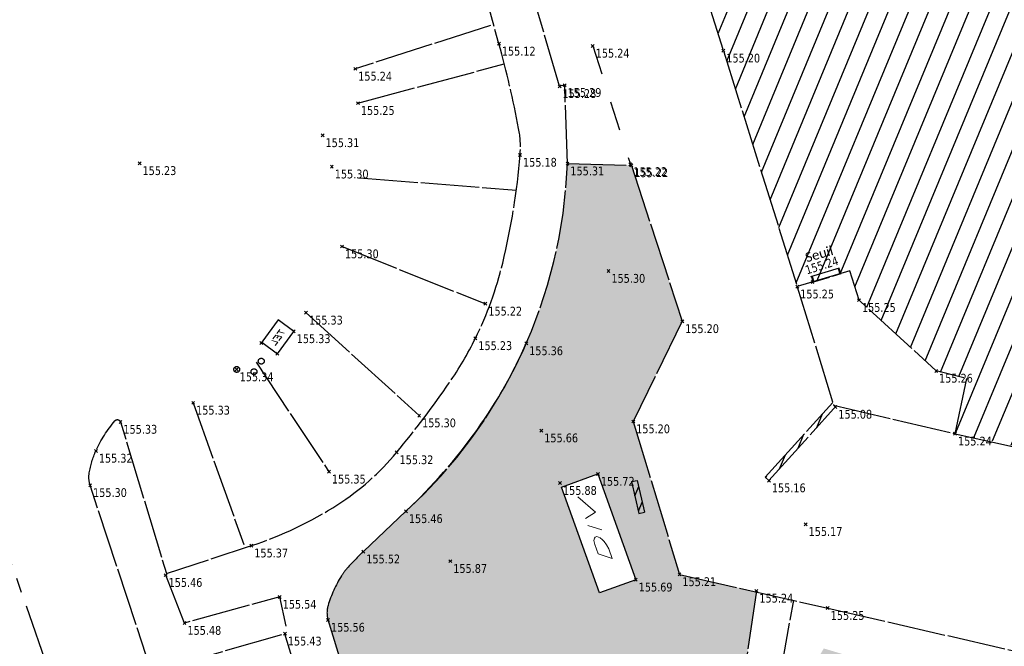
# Model space of a CAD drawing. Header units: millimetres. Extents: x 1269971 to 1270699, y 7266477 to 7267043.
# Tile 10 of 25: x 1270594 to 1270628, y 7266597 to 7266618. Entities that reach past the tile are written whole.
import ezdxf
from ezdxf.enums import TextEntityAlignment as Align

# ---------------------------------------------------------------- set-up
doc = ezdxf.new("R2010")
doc.units = ezdxf.units.MM
doc.header["$LTSCALE"] = 2
doc.header["$PDMODE"] = 3
doc.header["$PDSIZE"] = 0.05
for name, pattern in [('Axe', [2, 1.25, -0.25, 0.25, -0.25]), ('Bordure_rabaisse', [1, 0.5, -0.5]), ('Bordure_T2CS1', [1, 1, 0]), ('Continue', [1, 1, 0]), ('Voie_sigh_lcon', [1, 1, 0])]:
    doc.linetypes.add(name, pattern=pattern)
doc.layers.get('0').update_dxf_attribs({"linetype": 'Continue'})
for name, color, linetype in [('Bati_dur', 6, 'Continue'), ('Bati_dur_hab', 6, 'Continue'), ('Bati_ent', 6, 'Continue'), ('Bati_lim', 5, 'Continue'), ('Eaux_sym_A', 7, 'Continue'), ('Espv_hai_hab', 70, 'Continue'), ('Espv_lima_hab', 70, 'Continue'), ('Espv_limb', 7, 'Continue'), ('Limi_mplein', 7, 'Continue'), ('Limi_mur_hab', 7, 'Continue'), ('Rdiv_sym', 7, 'Continue'), ('Tele_sym', 7, 'Continue'), ('Topo_ptco', 7, 'Continue'), ('Topo_ptco_alt', 3, 'Continue'), ('Voie_axe', 252, 'Axe'), ('Voie_bord', 7, 'Bordure_T2CS1'), ('Voie_sigh', 7, 'Voie_sigh_lcon')]:
    doc.layers.add(name, color=color, linetype=linetype)
doc.styles.add('Legend', font='calibri.ttf')
doc.styles.add('LOGO', font='ITALICC8.SHX')
doc.styles.add('Verdana 1.0', font='verdana.ttf', dxfattribs={"width": 0.8, "height": 0.2})

# ---------------------------------------------------------------- blocks, each defined once
blk = doc.blocks.new('Topo_Ptco')
at = {"color": 0}
blk.add_point((0, 0), dxfattribs=at)
at = {"layer": 'Topo_ptco_alt', "style": 'Verdana 1.0', "width": 0.8}
blk.add_attdef('ALT', text='', height=0.3, dxfattribs=at).set_placement((0.1, -0.1), align=Align.TOP_LEFT)
blk = doc.blocks.new('Rdiv_Reg')
at = {"color": 7, "linetype": 'ByBlock', "lineweight": -2}
for p, q in [((0, 1), (1, 1)), ((0, 0), (0, 1)), ((1, 1), (1, 0)), ((1, 0), (0, 0))]:
    blk.add_line(p, q, dxfattribs=at)
at = {"color": 7, "linetype": 'ByBlock', "lineweight": -2, "style": 'LOGO'}
blk.add_text('DIV', height=0.3, dxfattribs=at).set_placement((0.1976, 0.3893))
blk = doc.blocks.new('Tele_Cha')
at = {"color": 7, "linetype": 'ByBlock', "lineweight": -2}
for p, q in [((0, 1), (1, 1)), ((0, 0), (0, 1)), ((1, 1), (1, 0)), ((1, 0), (0, 0))]:
    blk.add_line(p, q, dxfattribs=at)
at = {"color": 7, "linetype": 'ByBlock', "lineweight": -2, "style": 'LOGO'}
blk.add_text('TEL', height=0.3, dxfattribs=at).set_placement((0.156, 0.341))
blk = doc.blocks.new('Eaux_BAC_Vanne')
at = {"color": 4, "linetype": 'ByBlock', "lineweight": -2}
blk.add_circle((0, 0), 0.1, dxfattribs=at)
blk = doc.blocks.new('Bati_Ent')
at = {"color": 0, "linetype": 'ByBlock', "lineweight": -2}
blk.add_line((0, 0.2), (1, 0.2), dxfattribs=at)
at = {"color": 0, "linetype": 'ByBlock', "lineweight": -2, "ltscale": 0.3}
blk.add_line((0, 0), (1, 0), dxfattribs=at)
at = {"color": 0, "linetype": 'ByBlock', "lineweight": -2, "const_width": 0.07}
for points in [[(0.035, 0), (0.035, 0.2)], [(0.965, 0), (0.965, 0.2)]]:
    blk.add_lwpolyline(points, dxfattribs=at)

msp = doc.modelspace()

# ---------------------------------------------------------------- hatches: boundary and pattern name
at = {"layer": 'Bati_dur_hab'}
h = msp.add_hatch(dxfattribs=at)
h.set_pattern_fill('BATI_DUR', color=256, scale=0.2, angle=22.5, pattern_type=2)
h.set_pattern_definition([(67.5, (0, 0), (-0.586663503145, 0.24300397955), [])])
h.paths.add_polyline_path([(1270634.342, 7266639.804), (1270639.166, 7266638.772), (1270639.401, 7266641.642), (1270641.078, 7266642.191), (1270635.068, 7266651.863), (1270633.83, 7266653.077), (1270632.763, 7266653.256), (1270633.259, 7266655.111), (1270625.023, 7266656.97), (1270624.575, 7266654.981), (1270623.619, 7266655.306), (1270620.155, 7266654.345), (1270619.385, 7266653.55), (1270618.058, 7266654.775), (1270612.344, 7266648.654), (1270613.65, 7266647.413), (1270613.007, 7266646.724), (1270612.567, 7266644.667), (1270612.566, 7266644.667), (1270611.882, 7266641.738), (1270601.015, 7266638.234), (1270588.779, 7266634.312), (1270591.179, 7266626.934), (1270591.641, 7266627.082), (1270591.564, 7266627.303), (1270593.688, 7266628.042), (1270594.657, 7266625.097), (1270604.261, 7266628.191), (1270603.641, 7266630.117), (1270610.46, 7266632.346), (1270611.114, 7266630.378), (1270620.828, 7266633.544), (1270622.718, 7266627.698), (1270622.599, 7266627.542), (1270625.031, 7266619.717), (1270619.993, 7266620.799), (1270616.794, 7266621.594), (1270618.121, 7266617.375), (1270620.641, 7266609.328), (1270622.434, 7266609.869), (1270622.748, 7266608.868), (1270625.378, 7266606.455), (1270626.424, 7266606.19), (1270626.034, 7266604.354), (1270634.234, 7266602.507), (1270634.656, 7266604.354), (1270635.696, 7266604.139), (1270639.877, 7266605.932), (1270641.268, 7266604.694), (1270646.957, 7266610.89), (1270645.509, 7266611.905), (1270646.308, 7266612.988), (1270646.734, 7266614.798), (1270641.66, 7266615.928), (1270641.636, 7266615.984), (1270633.437, 7266617.836), (1270631.038, 7266625.616), (1270636.824, 7266631.876)])
h.paths.add_polyline_path([(1270635.637, 7266635.613), (1270635.861, 7266634.945), (1270635.671, 7266634.881), (1270635.447, 7266635.549)], flags=16)
h.paths.add_polyline_path([(1270636.219, 7266633.807), (1270636.48, 7266632.969), (1270636.289, 7266632.909), (1270636.028, 7266633.747)], flags=16)
h.paths.add_polyline_path([(1270633.684, 7266628.831), (1270633.834, 7266628.699), (1270633.218, 7266628.001), (1270633.068, 7266628.134)], flags=16)
h.paths.add_polyline_path([(1270631.181, 7266625.125), (1270631.423, 7266624.332), (1270631.232, 7266624.274), (1270630.99, 7266625.066)], flags=16)
h.paths.add_polyline_path([(1270632.905, 7266654.63), (1270633.099, 7266654.582), (1270632.892, 7266653.742), (1270632.698, 7266653.79)], flags=16)
h.paths.add_polyline_path([(1270603.305, 7266630.786), (1270603.238, 7266630.974), (1270605.092, 7266631.635), (1270605.159, 7266631.446)], flags=16)
h.paths.add_polyline_path([(1270632.788, 7266616.663), (1270631.507, 7266615.334), (1270631.363, 7266615.473), (1270632.644, 7266616.802)], flags=16)
h.paths.add_polyline_path([(1270603.566, 7266627.972), (1270602.461, 7266627.619), (1270602.4, 7266627.81), (1270603.505, 7266628.163)], flags=16)
h.paths.add_polyline_path([(1270598.912, 7266626.473), (1270597.789, 7266626.111), (1270597.727, 7266626.301), (1270598.85, 7266626.664)], flags=16)
h.paths.add_polyline_path([(1270596.475, 7266625.689), (1270595.387, 7266625.333), (1270595.325, 7266625.523), (1270596.413, 7266625.879)], flags=16)
at = {"layer": 'Espv_hai_hab'}
h = msp.add_hatch(dxfattribs=at)
h.set_pattern_fill('HAIE', color=256, scale=0.8)
h.set_pattern_definition([(109.29004622, (0.560848, 0.002973), (-4.80000000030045, 13.600000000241), [0.0482712, -16.90342488]), (161.565051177, (0.34656, 0.73), (-0.8, 1e-12), [0.050504, -2.47931812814]), (106.927513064, (0.29864, 0.746), (-3.19999999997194, 10.40000000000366), [0.054768, -19.17853644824]), (111.250505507, (0.348816, 0), (-1.59999999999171, 4.00000000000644), [0.069196, -15.38137033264]), (28.4429286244, (0.24168, 0.46568), (8.79999999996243, 4.79999999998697), [0.062208, -21.77354250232]), (83.6598082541, (0.2348, 0.40416), (-2e-13, 0.8000000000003), [0.061904, -7.18240411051]), (28.0724869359, (0.66804, 0.7642), (10.4000000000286, 5.60000000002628), [0.0387336, -13.5612664]), (69.4439547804, (0.70224, 0.03715), (0.800000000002, 2.4000000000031), [0.03896, -6.79624299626]), (122.905242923, (0.7136, 0.073632), (-1.60000000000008, 2.39999999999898), [0.04612, -16.15264538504]), (135, (0.75236, 0.1443), (-0.8, 9e-17), [0.0290216, -1.1023492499]), (156.250505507, (0.79568, 0.63888), (-12.79999999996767, 5.60000000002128), [0.062296, -21.788104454]), (45, (0.7068, 0.632), (9e-17, 0.8), [0.0451376, -1.0862332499]), (48.3664606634, (0.7136, 0.51808), (5.60000000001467, 6.4000000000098), [0.027424, -9.60585166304]), (34.6951535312, (0.71816, 0.3768), (7.99999999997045, 5.59999999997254), [0.03604, -12.61307064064]), (128.290163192, (0.44, 0.77104), (-3.19999999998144, 4.00000000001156), [0.036896, -19.32905349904]), (72.2553283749, (0.52208, 0.32888), (5.60000000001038, 17.59999999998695), [0.059824, -20.93922359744]), (115.346175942, (0.54032, 0.38584), (-0.80000000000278, 1.60000000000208), [0.047936, -16.77110083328]), (115.016893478, (0.64304, 0.21272), (-0.79999999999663, 1.6000000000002), [0.070368, -13.17198828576]), (41.1859251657, (0.62472, 0.19672), (0.8000000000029, 0.8000000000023), [0.024216, -8.47990065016]), (63.434948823, (0.59507, 0.11235), (3e-13, 0.8), [0.0152904, -1.773563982]), (131.185925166, (0.38984, 0.142), (-0.8000000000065, 0.7999999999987), [0.048456, -8.45566065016]), (159.44395478, (0.43545, 0.22402), (-2.3999999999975, 0.8000000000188), [0.0389616, -6.79624139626]), (19.7988763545, (0.29864, 0.30608), (8.79999999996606, 3.19999999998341), [0.026712, -21.22981640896]), (116.565051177, (0.40354, 0.4588), (-0.799999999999, 0.800000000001), [0.0152904, -1.773563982]), (45, (0.497, 0.5272), (9e-17, 0.8), [0.019348, -1.1120228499]), (56.309932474, (0.59275, 0.46335), (0.8, 1.599999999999), [0.0164632, -2.86797782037]), (131.185925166, (0.51528, 0.66624), (-0.8000000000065, 0.7999999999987), [0.024248, -8.47986865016]), (0, (0.28, 0.6), (0, 0.8), [0.04, -0.76]), (146.309932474, (0.04098, 0.08504), (-1.599999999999, 0.8), [0.049256, -2.83518502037]), (143.130102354, (0.08888, 0.36534), (-2.3999999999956, 1.6000000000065), [0.0569792, -3.9430208]), (36.3843518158, (0, 0.367648), (3.19999999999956, 2.39999999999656), [0.0537736, -18.82690435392]), (136.73570459, (0.043274, 0.533984), (-12.8000000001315, 11.99999999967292), [0.0532608, -18.622927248]), (25.7099537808, (0.0752, 0.71864), (1.599999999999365, 0.7999999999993), [0.073408, -23.899910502]), (127.405356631, (0.13672, 0.126), (-7.99999999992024, 10.40000000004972), [0.0488, -17.0719476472]), (45, (0.1436, 0.0075), (9e-17, 0.8), [0.0225688, -1.1088020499]), (153.434948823, (0.17095, 0.31294), (-0.8, -1e-12), [0.020348, -1.768506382]), (167.471192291, (0.19832, 0.11232), (-4.0000000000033, 0.79999999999), [0.063104, -7.31253156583]), (45, (0.16, 0.52), (9e-17, 0.8), [0.0565688, -1.0748020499])])
h.paths.add_polyline_path([(1270619.244, 7266598.918), (1270616.623, 7266599.515), (1270615.046, 7266604.728), (1270616.717, 7266608.146), (1270614.984, 7266613.463), (1270612.802, 7266613.525, -0.200867), (1270607.292, 7266601.666), (1270605.84, 7266600.29, 0.019273), (1270605.29, 7266599.728, 0.045781), (1270605.091, 7266599.463, 0.064778), (1270604.636, 7266598.451, 0.149644), (1270604.637, 7266597.961), (1270607.642, 7266588.266), (1270609.351, 7266582.563), (1270608.582, 7266582.24), (1270609.461, 7266580.153), (1270607.957, 7266578.809), (1270612.607, 7266572.853), (1270614.026, 7266571.19), (1270614.769, 7266570.813), (1270615.781, 7266577.15), (1270617.014, 7266584.62), (1270618.271, 7266592.317)])
h.paths.add_polyline_path([(1270613.891, 7266598.885), (1270612.597, 7266602.494), (1270613.84, 7266602.939), (1270615.133, 7266599.331)], flags=16)
h.paths.add_polyline_path([(1270610.162, 7266581.984, -1), (1270609.762, 7266581.984, -1)], flags=16)
at = {"layer": 'Espv_lima_hab'}
h = msp.add_hatch(dxfattribs=at)
h.set_pattern_fill('GAZON_AGREMENT', color=256, scale=0.02, pattern_type=2)
h.set_pattern_definition([(90, (0, 0), (-0.35921, 0.35921), [0.09525, -0.62317]), (45, (0, 0), (-0.359210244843, 0.359210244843), [0.09525, -0.41275]), (135, (0, 0), (-0.359210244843, -0.359210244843), [0.09525, -0.41275])])
h.paths.add_polyline_path([(1270646.511, 7266599.927), (1270646.156, 7266599.915), (1270640.619, 7266594.061), (1270640.684, 7266593.988), (1270640.338, 7266592.39), (1270640.335, 7266592.38), (1270628.057, 7266595.04), (1270621.546, 7266596.988), (1270619.647, 7266593.822), (1270619.487, 7266592.237), (1270620.608, 7266589.694), (1270622.54, 7266588.236), (1270625.586, 7266587.629), (1270625.824, 7266588.588), (1270630.902, 7266589.979), (1270631.448, 7266589.348), (1270631.402, 7266588.919), (1270631.856, 7266587.228), (1270633.158, 7266582.309), (1270643.96, 7266579.81), (1270644.078, 7266579.8), (1270644.974, 7266587.793)])
h.paths.add_polyline_path([(1270638.902, 7266592.516), (1270638.902, 7266592.407), (1270638.88, 7266592.276), (1270638.88, 7266592.211), (1270638.902, 7266592.102), (1270638.815, 7266592.059), (1270638.88, 7266591.95), (1270638.902, 7266591.863), (1270638.967, 7266591.819), (1270638.837, 7266591.71), (1270638.815, 7266591.601), (1270638.662, 7266591.645), (1270638.597, 7266591.536), (1270638.597, 7266591.449), (1270638.423, 7266591.449), (1270638.423, 7266591.536), (1270638.336, 7266591.449), (1270638.249, 7266591.449), (1270638.205, 7266591.558), (1270638.074, 7266591.558), (1270637.987, 7266591.493), (1270637.922, 7266591.471), (1270637.878, 7266591.58), (1270637.922, 7266591.71), (1270637.791, 7266591.754), (1270637.726, 7266591.754), (1270637.748, 7266591.863), (1270637.682, 7266591.906), (1270637.639, 7266591.993), (1270637.704, 7266592.081), (1270637.704, 7266592.168), (1270637.704, 7266592.298), (1270637.748, 7266592.32), (1270637.704, 7266592.407), (1270637.813, 7266592.407), (1270637.9, 7266592.472), (1270637.966, 7266592.472), (1270637.966, 7266592.538), (1270638.053, 7266592.56), (1270638.074, 7266592.625), (1270638.118, 7266592.712), (1270638.205, 7266592.668), (1270638.292, 7266592.756), (1270638.423, 7266592.734), (1270638.51, 7266592.625), (1270638.619, 7266592.603), (1270638.619, 7266592.516), (1270638.728, 7266592.472), (1270638.793, 7266592.494)], flags=16)
h.paths.add_polyline_path([(1270638.379, 7266592.081, -1), (1270638.249, 7266592.081, -1)], flags=0)
h.paths.add_polyline_path([(1270645.494, 7266599.628), (1270646.094, 7266599.628), (1270646.094, 7266599.853), (1270645.494, 7266599.853)], flags=25)
h.paths.add_polyline_path([(1270643.437, 7266594.102), (1270643.862, 7266594.102), (1270643.862, 7266594.327), (1270643.437, 7266594.327)], flags=24)
h.paths.add_polyline_path([(1270639.675, 7266592.103), (1270640.275, 7266592.103), (1270640.275, 7266592.328), (1270639.675, 7266592.328)], flags=24)
h.paths.add_polyline_path([(1270627.38, 7266592.831), (1270627.805, 7266592.831), (1270627.805, 7266593.056), (1270627.38, 7266593.056)], flags=24)
h.paths.add_polyline_path([(1270627.394, 7266594.752), (1270627.994, 7266594.752), (1270627.994, 7266594.977), (1270627.394, 7266594.977)], flags=24)
h.paths.add_polyline_path([(1270637.951, 7266591.793), (1270638.251, 7266591.793), (1270638.251, 7266592.018), (1270637.951, 7266592.018)], flags=8)
h.paths.add_polyline_path([(1270645.814, 7266599.863), (1270646.364, 7266599.863), (1270646.364, 7266600.088), (1270645.814, 7266600.088)], flags=9)
h.paths.add_polyline_path([(1270645.473, 7266599.639), (1270646.448, 7266599.639), (1270646.448, 7266599.864), (1270645.473, 7266599.864)], flags=25)
at = {"layer": 'Limi_mur_hab'}
h = msp.add_hatch(dxfattribs=at)
h.set_pattern_fill('BATI_DUR', color=0, scale=0.1, angle=22.5, pattern_type=2)
h.set_pattern_definition([(67.5, (0, 0), (-0.293331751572, 0.121501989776), [])])
h.paths.add_polyline_path([(1270621.981, 7266605.269), (1270621.878, 7266605.289), (1270621.851, 7266605.379), (1270619.548, 7266602.829), (1270619.674, 7266602.715)])
h = msp.add_hatch(dxfattribs=at)
h.set_pattern_fill('BATI_DUR', color=0, scale=0.1, angle=22.5, pattern_type=2)
h.set_pattern_definition([(67.5, (-1.03055, -0.60748), (-0.293331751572, 0.121501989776), [])])
h.paths.add_polyline_path([(1270615.214, 7266602.591), (1270615.019, 7266602.546), (1270615.269, 7266601.457), (1270615.464, 7266601.502)])

# ---------------------------------------------------------------- linework, layer by layer
at = {"layer": 'Bati_dur', "flags": 128}
for points in [[(1270626.025, 7266604.311), (1270634.234, 7266602.507), (1270634.578, 7266604.014), (1270634.66, 7266604.353), (1270635.696, 7266604.139), (1270639.877, 7266605.932), (1270641.268, 7266604.694), (1270646.957, 7266610.89), (1270645.509, 7266611.905), (1270646.308, 7266612.988), (1270646.734, 7266614.798), (1270641.66, 7266615.928), (1270641.636, 7266615.984), (1270633.437, 7266617.836), (1270631.038, 7266625.616), (1270636.824, 7266631.876), (1270634.342, 7266639.804), (1270639.166, 7266638.772), (1270639.401, 7266641.642), (1270641.078, 7266642.191), (1270635.068, 7266651.863), (1270633.83, 7266653.077), (1270632.763, 7266653.256)], [(1270591.171, 7266626.932), (1270591.641, 7266627.082), (1270591.564, 7266627.303), (1270593.688, 7266628.042), (1270594.657, 7266625.097), (1270604.261, 7266628.191), (1270603.641, 7266630.117), (1270610.46, 7266632.346), (1270611.114, 7266630.378), (1270620.828, 7266633.544), (1270622.718, 7266627.698), (1270622.599, 7266627.542), (1270625.031, 7266619.717), (1270619.993, 7266620.799), (1270616.794, 7266621.594), (1270618.121, 7266617.375), (1270620.641, 7266609.328), (1270621.878, 7266605.289), (1270626.025, 7266604.311), (1270626.424, 7266606.19), (1270625.378, 7266606.455), (1270622.748, 7266608.868), (1270622.434, 7266609.869)]]:
    msp.add_lwpolyline(points, dxfattribs=at)
at = {"layer": 'Bati_lim', "flags": 128}
msp.add_lwpolyline([(1270622.434, 7266609.869), (1270620.641, 7266609.328)], dxfattribs=at)
at = {"layer": 'Espv_limb'}
for p, q in [((1270612.802, 7266613.525), (1270614.984, 7266613.463)), ((1270614.984, 7266613.463), (1270616.717, 7266608.146)), ((1270616.717, 7266608.146), (1270615.046, 7266604.728)), ((1270615.046, 7266604.728), (1270616.623, 7266599.515)), ((1270605.84, 7266600.29), (1270607.292, 7266601.666)), ((1270616.623, 7266599.515), (1270621.682, 7266598.363)), ((1270621.682, 7266598.363), (1270630.48, 7266596.345)), ((1270607.642, 7266588.266), (1270604.637, 7266597.961))]:
    msp.add_line(p, q, dxfattribs=at)
at = {"layer": 'Espv_limb', "flags": 128}
for points in [[(1270612.707, 7266616.2), (1270612.532, 7266616.164), (1270610.905, 7266621.716, -0.112222), (1270610.896, 7266621.857, -0.088455), (1270610.956, 7266622.027, -0.105352), (1270611.042, 7266622.124, -0.054989), (1270611.255, 7266622.248), (1270612.099, 7266622.621), (1270613.483, 7266622.114)], [(1270619.249, 7266598.954), (1270618.271, 7266592.317), (1270617.014, 7266584.62), (1270615.781, 7266577.15), (1270614.769, 7266570.813, -0.068878), (1270614.544, 7266570.076, -0.082637), (1270614.182, 7266569.545, -0.048002), (1270613.869, 7266569.275, -0.048002), (1270613.511, 7266569.07)]]:
    msp.add_lwpolyline(points, format="xyb", dxfattribs=at)
for points in [[(1270612.802, 7266613.525), (1270612.707, 7266616.2)], [(1270603.209, 7266597.752), (1270602.987, 7266598.745), (1270599.739, 7266597.854), (1270599.096, 7266599.487)], [(1270619.647, 7266593.822), (1270620.523, 7266598.635)]]:
    msp.add_lwpolyline(points, dxfattribs=at)
at = {"layer": 'Espv_limb'}
for centre, radius, start, end in [((1270595.883, 7266614.176), 16.932, 312.364, 357.7948), ((1270596.622, 7266613.853), 16.125, 324.3719, 336.3797), ((1270593.897, 7266615.806), 19.478, 313.4498, 324.3719), ((1270612.856, 7266592.884), 10.202, 133.4498, 137.8662), ((1270606.636, 7266598.511), 1.814, 137.8662, 148.3511), ((1270608.754, 7266597.205), 4.303, 148.3511, 163.1764), ((1270605.435, 7266598.209), 0.836, 163.1764, 197.2197)]:
    msp.add_arc(centre, radius, start, end, dxfattribs=at)
at = {"layer": 'Limi_mplein', "flags": 128}
for points in [[(1270619.548, 7266602.829), (1270621.851, 7266605.379)], [(1270619.674, 7266602.715), (1270621.981, 7266605.269)], [(1270619.548, 7266602.829), (1270619.674, 7266602.715)], [(1270614.987, 7266602.677), (1270615.182, 7266602.721)], [(1270614.987, 7266602.677), (1270615.237, 7266601.588)], [(1270615.182, 7266602.721), (1270615.432, 7266601.632)], [(1270615.237, 7266601.588), (1270615.432, 7266601.632)]]:
    msp.add_lwpolyline(points, dxfattribs=at)
at = {"layer": 'Voie_axe', "flags": 128}
msp.add_lwpolyline([(1270648.916, 7266492.661), (1270646.731, 7266502.516), (1270643.337, 7266515.417), (1270639.214, 7266532.641), (1270636.989, 7266538.145), (1270628.951, 7266550.964), (1270621.336, 7266558.075), (1270614.35, 7266564.277), (1270606.349, 7266571.168), (1270600.986, 7266579.501), (1270588.524, 7266615.025)], dxfattribs=at)
at = {"layer": 'Voie_bord', "flags": 128}
msp.add_lwpolyline([(1270612.905, 7266568.523), (1270607.619, 7266573.244, -0.043782), (1270606.298, 7266574.65, -0.037276), (1270605.033, 7266576.53, -0.028797), (1270603.998, 7266578.618, -0.07331), (1270603.765, 7266579.507), (1270603.546, 7266581.49, -0.238038), (1270603.677, 7266581.84, -0.093283), (1270604.448, 7266582.323), (1270607.337, 7266583.456), (1270606.091, 7266587.894), (1270603.164, 7266597.489), (1270598.619, 7266596.185), (1270596.52, 7266602.554, -0.121406), (1270596.488, 7266602.974, -0.064509), (1270596.716, 7266603.726, -0.070555), (1270597.365, 7266604.753, -0.593623), (1270597.555, 7266604.713), (1270599.122, 7266599.543), (1270602.02, 7266600.494, 0.063481), (1270604.967, 7266601.895, 0.077331), (1270606.975, 7266603.674, 0.021819), (1270608.772, 7266606.049, 0.036979), (1270609.662, 7266607.566, 0.054378), (1270610.593, 7266610.135, 0.039731), (1270611.186, 7266613.821, 0.067295), (1270611.137, 7266614.726, 0.020492), (1270610.463, 7266617.612), (1270609.407, 7266621.418)], format="xyb", dxfattribs=at)
at = {"layer": 'Voie_bord', "linetype": 'Bordure_rabaisse', "flags": 128}
msp.add_lwpolyline([(1270613.666, 7266617.541), (1270614.95, 7266613.501)], dxfattribs=at)
at = {"layer": 'Voie_sigh', "flags": 128}
for points in [[(1270610.174, 7266618.236), (1270605.565, 7266616.757)], [(1270605.654, 7266615.588), (1270610.646, 7266616.925)], [(1270605.707, 7266613.044), (1270611.058, 7266612.616)], [(1270605.111, 7266610.698), (1270610.003, 7266608.744)], [(1270603.886, 7266608.437), (1270607.744, 7266604.932)], [(1270602.181, 7266606.748), (1270604.667, 7266603.014)], [(1270600.035, 7266605.365), (1270601.763, 7266600.534)]]:
    msp.add_lwpolyline(points, dxfattribs=at)

# ---------------------------------------------------------------- block references
at = {"layer": 'Bati_ent', "xscale": 1.0259844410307, "rotation": 16.53541174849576}
msp.add_blockref('Bati_Ent', (1270621.16, 7266609.483, 155.235), dxfattribs=at)
at = {"layer": 'Eaux_sym_A', "color": 4}
for p in [(1270602.356, 7266606.786, 155.332), (1270601.52, 7266606.504, 155.342), (1270602.108, 7266606.427, 155.337)]:
    msp.add_blockref('Eaux_BAC_Vanne', p, dxfattribs=at)
at = {"layer": 'Rdiv_sym', "xscale": 3.833519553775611, "yscale": 1.320128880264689, "rotation": 109.7264401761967}
msp.add_blockref('Rdiv_Reg', (1270615.133, 7266599.331, 155.762), dxfattribs=at)
at = {"layer": 'Tele_sym', "xscale": 0.9463752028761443, "yscale": -0.6598168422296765, "rotation": 233.8325626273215}
msp.add_blockref('Tele_Cha', (1270603.467, 7266607.804, 155.331), dxfattribs=at)
at = {"layer": 'Topo_ptco'}
ref = msp.add_blockref('Topo_Ptco', (1270610.463, 7266617.612, 155.125), dxfattribs=at)
ref.add_attrib('ALT', '155.12', dxfattribs={"layer": 'Topo_ptco_alt', "height": 0.3, "style": 'Verdana 1.0', "width": 0.8}).set_placement((1270610.563, 7266617.512, 155.125), align=Align.TOP_LEFT)
ref = msp.add_blockref('Topo_Ptco', (1270613.666, 7266617.541, 155.239), dxfattribs=at)
ref.add_attrib('ALT', '155.24', dxfattribs={"layer": 'Topo_ptco_alt', "height": 0.3, "style": 'Verdana 1.0', "width": 0.8}).set_placement((1270613.766, 7266617.441, 155.239), align=Align.TOP_LEFT)
ref = msp.add_blockref('Topo_Ptco', (1270618.121, 7266617.375, 155.197), dxfattribs=at)
ref.add_attrib('ALT', '155.20', dxfattribs={"layer": 'Topo_ptco_alt', "height": 0.3, "style": 'Verdana 1.0', "width": 0.8}).set_placement((1270618.221, 7266617.275, 155.197), align=Align.TOP_LEFT)
ref = msp.add_blockref('Topo_Ptco', (1270605.565, 7266616.757, 155.241), dxfattribs=at)
ref.add_attrib('ALT', '155.24', dxfattribs={"layer": 'Topo_ptco_alt', "height": 0.3, "style": 'Verdana 1.0', "width": 0.8}).set_placement((1270605.665, 7266616.657, 155.241), align=Align.TOP_LEFT)
ref = msp.add_blockref('Topo_Ptco', (1270612.532, 7266616.164, 155.282), dxfattribs=at)
ref.add_attrib('ALT', '155.28', dxfattribs={"layer": 'Topo_ptco_alt', "height": 0.3, "style": 'Verdana 1.0', "width": 0.8}).set_placement((1270612.632, 7266616.064, 155.282), align=Align.TOP_LEFT)
ref = msp.add_blockref('Topo_Ptco', (1270612.707, 7266616.2, 155.293), dxfattribs=at)
ref.add_attrib('ALT', '155.29', dxfattribs={"layer": 'Topo_ptco_alt', "height": 0.3, "style": 'Verdana 1.0', "width": 0.8}).set_placement((1270612.807, 7266616.1, 155.293), align=Align.TOP_LEFT)
ref = msp.add_blockref('Topo_Ptco', (1270605.654, 7266615.588, 155.254), dxfattribs=at)
ref.add_attrib('ALT', '155.25', dxfattribs={"layer": 'Topo_ptco_alt', "height": 0.3, "style": 'Verdana 1.0', "width": 0.8}).set_placement((1270605.754, 7266615.488, 155.254), align=Align.TOP_LEFT)
ref = msp.add_blockref('Topo_Ptco', (1270604.449, 7266614.489, 155.307), dxfattribs=at)
ref.add_attrib('ALT', '155.31', dxfattribs={"layer": 'Topo_ptco_alt', "height": 0.3, "style": 'Verdana 1.0', "width": 0.8}).set_placement((1270604.549, 7266614.389, 155.307), align=Align.TOP_LEFT)
for p in [(1270604.449, 7266614.489, 155.307), (1270598.207, 7266613.536, 155.23), (1270604.765, 7266613.421, 155.305), (1270614.202, 7266609.861, 155.296), (1270602.356, 7266607.402), (1270602.909, 7266607.04), (1270611.911, 7266604.419, 155.664), (1270620.928, 7266601.225, 155.172), (1270608.807, 7266599.964, 155.866)]:
    msp.add_blockref('Topo_Ptco', p, dxfattribs=at)
ref = msp.add_blockref('Topo_Ptco', (1270611.186, 7266613.821, 155.177), dxfattribs=at)
ref.add_attrib('ALT', '155.18', dxfattribs={"layer": 'Topo_ptco_alt', "height": 0.3, "style": 'Verdana 1.0', "width": 0.8}).set_placement((1270611.286, 7266613.721, 155.177), align=Align.TOP_LEFT)
ref = msp.add_blockref('Topo_Ptco', (1270598.207, 7266613.536, 155.23), dxfattribs=at)
ref.add_attrib('ALT', '155.23', dxfattribs={"layer": 'Topo_ptco_alt', "height": 0.3, "style": 'Verdana 1.0', "width": 0.8}).set_placement((1270598.307, 7266613.436, 155.23), align=Align.TOP_LEFT)
ref = msp.add_blockref('Topo_Ptco', (1270612.802, 7266613.525, 155.307), dxfattribs=at)
ref.add_attrib('ALT', '155.31', dxfattribs={"layer": 'Topo_ptco_alt', "height": 0.3, "style": 'Verdana 1.0', "width": 0.8}).set_placement((1270612.902, 7266613.425, 155.307), align=Align.TOP_LEFT)
ref = msp.add_blockref('Topo_Ptco', (1270614.95, 7266613.501, 155.222), dxfattribs=at)
ref.add_attrib('ALT', '155.22', dxfattribs={"layer": 'Topo_ptco_alt', "height": 0.3, "style": 'Verdana 1.0', "width": 0.8}).set_placement((1270615.05, 7266613.401, 155.222), align=Align.TOP_LEFT)
ref = msp.add_blockref('Topo_Ptco', (1270614.984, 7266613.463, 155.223), dxfattribs=at)
ref.add_attrib('ALT', '155.22', dxfattribs={"layer": 'Topo_ptco_alt', "height": 0.3, "style": 'Verdana 1.0', "width": 0.8}).set_placement((1270615.084, 7266613.363, 155.223), align=Align.TOP_LEFT)
ref = msp.add_blockref('Topo_Ptco', (1270604.765, 7266613.421, 155.305), dxfattribs=at)
ref.add_attrib('ALT', '155.30', dxfattribs={"layer": 'Topo_ptco_alt', "height": 0.3, "style": 'Verdana 1.0', "width": 0.8}).set_placement((1270604.865, 7266613.321, 155.305), align=Align.TOP_LEFT)
ref = msp.add_blockref('Topo_Ptco', (1270605.111, 7266610.698, 155.305), dxfattribs=at)
ref.add_attrib('ALT', '155.30', dxfattribs={"layer": 'Topo_ptco_alt', "height": 0.3, "style": 'Verdana 1.0', "width": 0.8}).set_placement((1270605.211, 7266610.598, 155.305), align=Align.TOP_LEFT)
ref = msp.add_blockref('Topo_Ptco', (1270621.16, 7266609.483, 155.237), dxfattribs=at)
ref.add_attrib('ALT', '155.24', dxfattribs={"layer": 'Topo_ptco_alt', "height": 0.3, "rotation": 17.1925, "style": 'Verdana 1.0', "width": 0.8}).set_placement((1270620.882, 7266610.03), align=Align.TOP_LEFT)
ref = msp.add_blockref('Topo_Ptco', (1270614.202, 7266609.861, 155.296), dxfattribs=at)
ref.add_attrib('ALT', '155.30', dxfattribs={"layer": 'Topo_ptco_alt', "height": 0.3, "style": 'Verdana 1.0', "width": 0.8}).set_placement((1270614.302, 7266609.761, 155.296), align=Align.TOP_LEFT)
ref = msp.add_blockref('Topo_Ptco', (1270620.641, 7266609.328, 155.248), dxfattribs=at)
ref.add_attrib('ALT', '155.25', dxfattribs={"layer": 'Topo_ptco_alt', "height": 0.3, "style": 'Verdana 1.0', "width": 0.8}).set_placement((1270620.741, 7266609.228, 155.248), align=Align.TOP_LEFT)
ref = msp.add_blockref('Topo_Ptco', (1270610.003, 7266608.744, 155.222), dxfattribs=at)
ref.add_attrib('ALT', '155.22', dxfattribs={"layer": 'Topo_ptco_alt', "height": 0.3, "style": 'Verdana 1.0', "width": 0.8}).set_placement((1270610.103, 7266608.644, 155.222), align=Align.TOP_LEFT)
ref = msp.add_blockref('Topo_Ptco', (1270622.748, 7266608.868, 155.251), dxfattribs=at)
ref.add_attrib('ALT', '155.25', dxfattribs={"layer": 'Topo_ptco_alt', "height": 0.3, "style": 'Verdana 1.0', "width": 0.8}).set_placement((1270622.848, 7266608.768, 155.251), align=Align.TOP_LEFT)
ref = msp.add_blockref('Topo_Ptco', (1270603.886, 7266608.437, 155.333), dxfattribs=at)
ref.add_attrib('ALT', '155.33', dxfattribs={"layer": 'Topo_ptco_alt', "height": 0.3, "style": 'Verdana 1.0', "width": 0.8}).set_placement((1270603.986, 7266608.337, 155.333), align=Align.TOP_LEFT)
ref = msp.add_blockref('Topo_Ptco', (1270616.717, 7266608.146, 155.202), dxfattribs=at)
ref.add_attrib('ALT', '155.20', dxfattribs={"layer": 'Topo_ptco_alt', "height": 0.3, "style": 'Verdana 1.0', "width": 0.8}).set_placement((1270616.817, 7266608.046, 155.202), align=Align.TOP_LEFT)
ref = msp.add_blockref('Topo_Ptco', (1270603.467, 7266607.804, 155.329), dxfattribs=at)
ref.add_attrib('ALT', '155.33', dxfattribs={"layer": 'Topo_ptco_alt', "height": 0.3, "style": 'Verdana 1.0', "width": 0.8}).set_placement((1270603.567, 7266607.704, 155.329), align=Align.TOP_LEFT)
ref = msp.add_blockref('Topo_Ptco', (1270609.662, 7266607.566, 155.232), dxfattribs=at)
ref.add_attrib('ALT', '155.23', dxfattribs={"layer": 'Topo_ptco_alt', "height": 0.3, "style": 'Verdana 1.0', "width": 0.8}).set_placement((1270609.762, 7266607.466, 155.232), align=Align.TOP_LEFT)
ref = msp.add_blockref('Topo_Ptco', (1270611.396, 7266607.392, 155.362), dxfattribs=at)
ref.add_attrib('ALT', '155.36', dxfattribs={"layer": 'Topo_ptco_alt', "height": 0.3, "style": 'Verdana 1.0', "width": 0.8}).set_placement((1270611.496, 7266607.292, 155.362), align=Align.TOP_LEFT)
ref = msp.add_blockref('Topo_Ptco', (1270601.52, 7266606.504, 155.342), dxfattribs=at)
ref.add_attrib('ALT', '155.34', dxfattribs={"layer": 'Topo_ptco_alt', "height": 0.3, "style": 'Verdana 1.0', "width": 0.8}).set_placement((1270601.62, 7266606.404, 155.342), align=Align.TOP_LEFT)
ref = msp.add_blockref('Topo_Ptco', (1270625.378, 7266606.455, 155.265), dxfattribs=at)
ref.add_attrib('ALT', '155.26', dxfattribs={"layer": 'Topo_ptco_alt', "height": 0.3, "style": 'Verdana 1.0', "width": 0.8}).set_placement((1270625.478, 7266606.355, 155.265), align=Align.TOP_LEFT)
ref = msp.add_blockref('Topo_Ptco', (1270600.035, 7266605.365, 155.329), dxfattribs=at)
ref.add_attrib('ALT', '155.33', dxfattribs={"layer": 'Topo_ptco_alt', "height": 0.3, "style": 'Verdana 1.0', "width": 0.8}).set_placement((1270600.135, 7266605.265, 155.329), align=Align.TOP_LEFT)
ref = msp.add_blockref('Topo_Ptco', (1270621.942, 7266605.226, 155.082), dxfattribs=at)
ref.add_attrib('ALT', '155.08', dxfattribs={"layer": 'Topo_ptco_alt', "height": 0.3, "style": 'Verdana 1.0', "width": 0.8}).set_placement((1270622.042, 7266605.126, 155.082), align=Align.TOP_LEFT)
ref = msp.add_blockref('Topo_Ptco', (1270597.555, 7266604.713, 155.33), dxfattribs=at)
ref.add_attrib('ALT', '155.33', dxfattribs={"layer": 'Topo_ptco_alt', "height": 0.3, "style": 'Verdana 1.0', "width": 0.8}).set_placement((1270597.655, 7266604.613, 155.33), align=Align.TOP_LEFT)
ref = msp.add_blockref('Topo_Ptco', (1270607.744, 7266604.932, 155.296), dxfattribs=at)
ref.add_attrib('ALT', '155.30', dxfattribs={"layer": 'Topo_ptco_alt', "height": 0.3, "style": 'Verdana 1.0', "width": 0.8}).set_placement((1270607.844, 7266604.832, 155.296), align=Align.TOP_LEFT)
ref = msp.add_blockref('Topo_Ptco', (1270615.046, 7266604.728, 155.204), dxfattribs=at)
ref.add_attrib('ALT', '155.20', dxfattribs={"layer": 'Topo_ptco_alt', "height": 0.3, "style": 'Verdana 1.0', "width": 0.8}).set_placement((1270615.146, 7266604.628, 155.204), align=Align.TOP_LEFT)
ref = msp.add_blockref('Topo_Ptco', (1270611.911, 7266604.419, 155.664), dxfattribs=at)
ref.add_attrib('ALT', '155.66', dxfattribs={"layer": 'Topo_ptco_alt', "height": 0.3, "style": 'Verdana 1.0', "width": 0.8}).set_placement((1270612.011, 7266604.319, 155.664), align=Align.TOP_LEFT)
ref = msp.add_blockref('Topo_Ptco', (1270626.025, 7266604.311, 155.244), dxfattribs=at)
ref.add_attrib('ALT', '155.24', dxfattribs={"layer": 'Topo_ptco_alt', "height": 0.3, "style": 'Verdana 1.0', "width": 0.8}).set_placement((1270626.125, 7266604.211, 155.244), align=Align.TOP_LEFT)
ref = msp.add_blockref('Topo_Ptco', (1270596.716, 7266603.726, 155.325), dxfattribs=at)
ref.add_attrib('ALT', '155.32', dxfattribs={"layer": 'Topo_ptco_alt', "height": 0.3, "style": 'Verdana 1.0', "width": 0.8}).set_placement((1270596.816, 7266603.626, 155.325), align=Align.TOP_LEFT)
ref = msp.add_blockref('Topo_Ptco', (1270606.975, 7266603.674, 155.317), dxfattribs=at)
ref.add_attrib('ALT', '155.32', dxfattribs={"layer": 'Topo_ptco_alt', "height": 0.3, "style": 'Verdana 1.0', "width": 0.8}).set_placement((1270607.075, 7266603.574, 155.317), align=Align.TOP_LEFT)
ref = msp.add_blockref('Topo_Ptco', (1270604.667, 7266603.014, 155.346), dxfattribs=at)
ref.add_attrib('ALT', '155.35', dxfattribs={"layer": 'Topo_ptco_alt', "height": 0.3, "style": 'Verdana 1.0', "width": 0.8}).set_placement((1270604.767, 7266602.914, 155.346), align=Align.TOP_LEFT)
ref = msp.add_blockref('Topo_Ptco', (1270613.84, 7266602.939, 155.717), dxfattribs=at)
ref.add_attrib('ALT', '155.72', dxfattribs={"layer": 'Topo_ptco_alt', "height": 0.3, "style": 'Verdana 1.0', "width": 0.8}).set_placement((1270613.94, 7266602.839, 155.717), align=Align.TOP_LEFT)
ref = msp.add_blockref('Topo_Ptco', (1270619.674, 7266602.715, 155.156), dxfattribs=at)
ref.add_attrib('ALT', '155.16', dxfattribs={"layer": 'Topo_ptco_alt', "height": 0.3, "style": 'Verdana 1.0', "width": 0.8}).set_placement((1270619.774, 7266602.615, 155.156), align=Align.TOP_LEFT)
ref = msp.add_blockref('Topo_Ptco', (1270596.52, 7266602.554, 155.304), dxfattribs=at)
ref.add_attrib('ALT', '155.30', dxfattribs={"layer": 'Topo_ptco_alt', "height": 0.3, "style": 'Verdana 1.0', "width": 0.8}).set_placement((1270596.62, 7266602.454, 155.304), align=Align.TOP_LEFT)
ref = msp.add_blockref('Topo_Ptco', (1270612.549, 7266602.627, 155.876), dxfattribs=at)
ref.add_attrib('ALT', '155.88', dxfattribs={"layer": 'Topo_ptco_alt', "height": 0.3, "style": 'Verdana 1.0', "width": 0.8}).set_placement((1270612.649, 7266602.527, 155.876), align=Align.TOP_LEFT)
ref = msp.add_blockref('Topo_Ptco', (1270607.292, 7266601.666, 155.463), dxfattribs=at)
ref.add_attrib('ALT', '155.46', dxfattribs={"layer": 'Topo_ptco_alt', "height": 0.3, "style": 'Verdana 1.0', "width": 0.8}).set_placement((1270607.392, 7266601.566, 155.463), align=Align.TOP_LEFT)
ref = msp.add_blockref('Topo_Ptco', (1270620.928, 7266601.225, 155.172), dxfattribs=at)
ref.add_attrib('ALT', '155.17', dxfattribs={"layer": 'Topo_ptco_alt', "height": 0.3, "style": 'Verdana 1.0', "width": 0.8}).set_placement((1270621.028, 7266601.125, 155.172), align=Align.TOP_LEFT)
ref = msp.add_blockref('Topo_Ptco', (1270602.02, 7266600.494, 155.37), dxfattribs=at)
ref.add_attrib('ALT', '155.37', dxfattribs={"layer": 'Topo_ptco_alt', "height": 0.3, "style": 'Verdana 1.0', "width": 0.8}).set_placement((1270602.12, 7266600.394, 155.37), align=Align.TOP_LEFT)
ref = msp.add_blockref('Topo_Ptco', (1270605.84, 7266600.29, 155.517), dxfattribs=at)
ref.add_attrib('ALT', '155.52', dxfattribs={"layer": 'Topo_ptco_alt', "height": 0.3, "style": 'Verdana 1.0', "width": 0.8}).set_placement((1270605.94, 7266600.19, 155.517), align=Align.TOP_LEFT)
ref = msp.add_blockref('Topo_Ptco', (1270608.807, 7266599.964, 155.866), dxfattribs=at)
ref.add_attrib('ALT', '155.87', dxfattribs={"layer": 'Topo_ptco_alt', "height": 0.3, "style": 'Verdana 1.0', "width": 0.8}).set_placement((1270608.907, 7266599.864, 155.866), align=Align.TOP_LEFT)
ref = msp.add_blockref('Topo_Ptco', (1270599.096, 7266599.487, 155.458), dxfattribs=at)
ref.add_attrib('ALT', '155.46', dxfattribs={"layer": 'Topo_ptco_alt', "height": 0.3, "style": 'Verdana 1.0', "width": 0.8}).set_placement((1270599.196, 7266599.387, 155.458), align=Align.TOP_LEFT)
ref = msp.add_blockref('Topo_Ptco', (1270615.133, 7266599.331, 155.692), dxfattribs=at)
ref.add_attrib('ALT', '155.69', dxfattribs={"layer": 'Topo_ptco_alt', "height": 0.3, "style": 'Verdana 1.0', "width": 0.8}).set_placement((1270615.233, 7266599.231, 155.692), align=Align.TOP_LEFT)
ref = msp.add_blockref('Topo_Ptco', (1270616.623, 7266599.515, 155.212), dxfattribs=at)
ref.add_attrib('ALT', '155.21', dxfattribs={"layer": 'Topo_ptco_alt', "height": 0.3, "style": 'Verdana 1.0', "width": 0.8}).set_placement((1270616.723, 7266599.415, 155.212), align=Align.TOP_LEFT)
ref = msp.add_blockref('Topo_Ptco', (1270602.987, 7266598.745, 155.536), dxfattribs=at)
ref.add_attrib('ALT', '155.54', dxfattribs={"layer": 'Topo_ptco_alt', "height": 0.3, "style": 'Verdana 1.0', "width": 0.8}).set_placement((1270603.087, 7266598.645, 155.536), align=Align.TOP_LEFT)
ref = msp.add_blockref('Topo_Ptco', (1270619.249, 7266598.954, 155.241), dxfattribs=at)
ref.add_attrib('ALT', '155.24', dxfattribs={"layer": 'Topo_ptco_alt', "height": 0.3, "style": 'Verdana 1.0', "width": 0.8}).set_placement((1270619.349, 7266598.854, 155.241), align=Align.TOP_LEFT)
ref = msp.add_blockref('Topo_Ptco', (1270621.682, 7266598.363, 155.252), dxfattribs=at)
ref.add_attrib('ALT', '155.25', dxfattribs={"layer": 'Topo_ptco_alt', "height": 0.3, "style": 'Verdana 1.0', "width": 0.8}).set_placement((1270621.782, 7266598.263, 155.252), align=Align.TOP_LEFT)
ref = msp.add_blockref('Topo_Ptco', (1270599.739, 7266597.854, 155.481), dxfattribs=at)
ref.add_attrib('ALT', '155.48', dxfattribs={"layer": 'Topo_ptco_alt', "height": 0.3, "style": 'Verdana 1.0', "width": 0.8}).set_placement((1270599.839, 7266597.754, 155.481), align=Align.TOP_LEFT)
ref = msp.add_blockref('Topo_Ptco', (1270604.637, 7266597.961, 155.563), dxfattribs=at)
ref.add_attrib('ALT', '155.56', dxfattribs={"layer": 'Topo_ptco_alt', "height": 0.3, "style": 'Verdana 1.0', "width": 0.8}).set_placement((1270604.737, 7266597.861, 155.563), align=Align.TOP_LEFT)
ref = msp.add_blockref('Topo_Ptco', (1270603.164, 7266597.489, 155.43), dxfattribs=at)
ref.add_attrib('ALT', '155.43', dxfattribs={"layer": 'Topo_ptco_alt', "height": 0.3, "style": 'Verdana 1.0', "width": 0.8}).set_placement((1270603.264, 7266597.389, 155.43), align=Align.TOP_LEFT)

# ---------------------------------------------------------------- texts
at = {"style": 'Legend'}
msp.add_text('Seuil', height=0.32, rotation=15.6946, dxfattribs=at).set_placement((1270620.966, 7266610.157))

doc.saveas('drawing.dxf')
